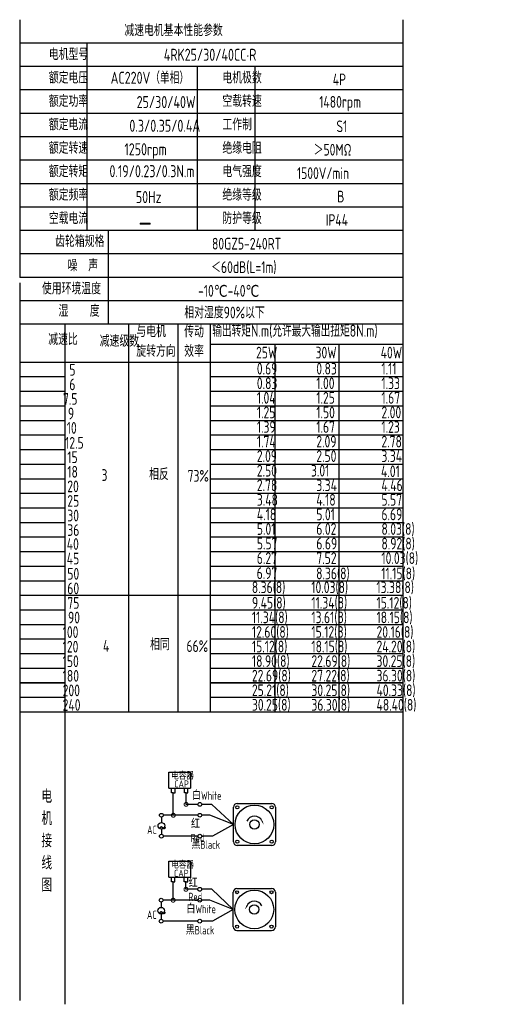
# Model space of a CAD drawing. Header units: inches. Extents: x -739 to 4096, y 9 to 1581.
# Tile 15 of 36: x 1565 to 1841, y 703 to 1277. Entities that reach past the tile are written whole.
import ezdxf

# ---------------------------------------------------------------- set-up
doc = ezdxf.new("R2010")
doc.units = ezdxf.units.IN
doc.header["$LTSCALE"] = 10
doc.header["$MEASUREMENT"] = 0
for name, color, linetype in [('1轮廓实线层', 7, 'Continuous'), ('2细线层', 4, 'Continuous'), ('6文字层', 3, 'Continuous'), ('7标注层', 4, 'Continuous')]:
    doc.layers.add(name, color=color, linetype=linetype)
doc.styles.add('PC_TEXTSTYLE', font='isocp.shx', dxfattribs={"width": 0.8, "bigfont": 'HZFS.SHX'})

# ---------------------------------------------------------------- blocks, each defined once
blk = doc.blocks.new('_DotSmall')
at = {"color": 0, "linetype": 'ByBlock', "const_width": 0.5}
blk.add_lwpolyline([(-0.0625, 0, 1), (0.0625, 0, 1)], format="xyb", close=True, dxfattribs=at)

msp = doc.modelspace()

# ---------------------------------------------------------------- linework, layer by layer
at = {"layer": '1轮廓实线层'}
for p, q in [((1564.949, 1277), (1564.949, 1126.751)), ((1788.381, 1277), (1788.381, 888.369)), ((1564.949, 1123.536), (1564.949, 849.506)), ((1564.949, 888.369), (1564.949, 705.188)), ((1788.381, 888.369), (1788.381, 703))]:
    msp.add_line(p, q, dxfattribs=at)
at = {"layer": '1轮廓实线层', "color": 4}
for p, q in [((1676.274, 1087.841), (1788.381, 1087.841)), ((1713.644, 1087.841), (1713.644, 873.491)), ((1751.014, 1087.841), (1751.014, 873.491))]:
    msp.add_line(p, q, dxfattribs=at)
at = {"layer": '2细线层'}
for p, q in [((1788.381, 1263.341), (1564.949, 1263.341)), ((1604.087, 1263.341), (1604.087, 1154.069)), ((1788.381, 1249.682), (1564.949, 1249.682)), ((1668.418, 1249.682), (1668.418, 1154.069)), ((1702.109, 1249.682), (1702.109, 1154.069)), ((1788.381, 1236.023), (1564.949, 1236.023)), ((1788.381, 1222.364), (1564.949, 1222.364)), ((1788.381, 1208.705), (1564.949, 1208.705)), ((1788.381, 1195.046), (1564.949, 1195.046)), ((1788.381, 1181.387), (1564.949, 1181.387)), ((1788.381, 1167.728), (1564.949, 1167.728)), ((1788.381, 1154.069), (1564.949, 1154.069)), ((1616.504, 1154.069), (1616.504, 1099.433)), ((1788.381, 1140.41), (1564.949, 1140.41)), ((1788.381, 1126.751), (1564.949, 1126.751)), ((1788.381, 1126.751), (1564.949, 1126.751)), ((1788.381, 1113.092), (1564.949, 1113.092)), ((1788.381, 1113.092), (1564.949, 1113.092)), ((1732.326, 1099.433), (1564.949, 1099.433)), ((1788.381, 1099.433), (1564.949, 1099.433)), ((1591.494, 873.491), (1591.494, 1099.433)), ((1628.587, 873.491), (1628.587, 1099.433)), ((1657.433, 873.491), (1657.433, 1099.433)), ((1676.274, 873.491), (1676.274, 1099.433)), ((1564.949, 1077.397), (1788.381, 1077.397)), ((1564.949, 1068.901), (1591.494, 1068.901)), ((1676.274, 1068.901), (1788.381, 1068.901)), ((1564.949, 1060.405), (1591.494, 1060.405)), ((1676.274, 1060.405), (1788.381, 1060.405)), ((1564.949, 1051.908), (1591.494, 1051.908)), ((1676.274, 1051.908), (1788.381, 1051.908)), ((1564.949, 1043.412), (1591.494, 1043.412)), ((1676.274, 1043.412), (1788.381, 1043.412)), ((1564.949, 1034.916), (1591.494, 1034.916)), ((1676.274, 1034.916), (1788.381, 1034.916)), ((1564.949, 1026.42), (1591.494, 1026.42)), ((1676.274, 1026.42), (1788.381, 1026.42)), ((1564.949, 1017.924), (1591.494, 1017.924)), ((1676.274, 1017.924), (1788.381, 1017.924)), ((1564.949, 1009.428), (1591.494, 1009.428)), ((1676.274, 1009.428), (1788.381, 1009.428)), ((1564.949, 1000.932), (1591.494, 1000.932)), ((1676.274, 1000.932), (1788.381, 1000.932)), ((1564.949, 992.436), (1591.494, 992.436)), ((1676.274, 992.436), (1788.381, 992.436)), ((1564.949, 983.94), (1591.494, 983.94)), ((1676.274, 983.94), (1788.381, 983.94)), ((1564.949, 975.444), (1591.494, 975.444)), ((1676.274, 975.444), (1788.381, 975.444)), ((1564.949, 966.948), (1591.494, 966.948)), ((1676.274, 966.948), (1788.381, 966.948)), ((1564.949, 958.451), (1591.494, 958.451)), ((1676.274, 958.451), (1788.381, 958.451)), ((1564.949, 949.955), (1591.494, 949.955)), ((1676.274, 949.955), (1788.381, 949.955)), ((1564.949, 941.459), (1676.274, 941.459)), ((1676.274, 941.459), (1788.381, 941.459)), ((1564.949, 932.963), (1591.494, 932.963)), ((1676.274, 932.963), (1788.381, 932.963)), ((1564.949, 924.467), (1591.494, 924.467)), ((1676.274, 924.467), (1788.381, 924.467)), ((1564.949, 915.971), (1591.494, 915.971)), ((1676.274, 915.971), (1788.381, 915.971)), ((1564.949, 907.475), (1591.494, 907.475)), ((1676.274, 907.475), (1788.381, 907.475)), ((1564.949, 898.979), (1591.494, 898.979)), ((1676.274, 898.979), (1788.381, 898.979)), ((1591.494, 890.483), (1564.949, 890.483)), ((1564.949, 890.483), (1591.494, 890.483)), ((1788.381, 890.483), (1676.274, 890.483)), ((1676.274, 890.483), (1788.381, 890.483)), ((1564.949, 881.987), (1591.494, 881.987)), ((1676.274, 881.987), (1788.381, 881.987)), ((1564.949, 873.491), (1676.274, 873.491)), ((1591.494, 703), (1591.494, 873.491)), ((1676.274, 873.491), (1788.381, 873.491)), ((1652.007, 829.099), (1652.007, 838.385)), ((1652.007, 838.385), (1664.644, 838.385)), ((1664.644, 838.385), (1664.644, 829.099)), ((1652.007, 829.099), (1664.593, 829.099)), ((1653.488, 826.32), (1653.488, 829.099)), ((1655.529, 826.32), (1655.529, 829.099)), ((1660.972, 826.326), (1660.972, 829.105)), ((1663.013, 826.326), (1663.013, 829.105)), ((1654.538, 826.32), (1653.488, 826.32)), ((1654.509, 826.32), (1655.559, 826.32)), ((1654.538, 813.227), (1654.538, 826.32)), ((1662.022, 826.326), (1660.972, 826.326)), ((1661.992, 826.326), (1663.042, 826.326)), ((1662.022, 819.574), (1662.022, 826.353)), ((1668.932, 819.574), (1662.022, 819.574)), ((1677.045, 819.574), (1671.119, 819.574)), ((1689.592, 807.836), (1677.045, 819.574)), ((1668.937, 813.227), (1654.538, 813.227)), ((1689.592, 807.836), (1677.425, 801.001)), ((1668.932, 801.001), (1648.698, 801.001)), ((1677.425, 801.001), (1671.119, 801.001)), ((1651.934, 777.195), (1651.934, 786.481)), ((1651.934, 786.481), (1664.571, 786.481)), ((1664.571, 786.481), (1664.571, 777.195)), ((1651.934, 777.195), (1664.52, 777.195)), ((1653.415, 774.416), (1653.415, 777.195)), ((1655.456, 774.416), (1655.456, 777.195)), ((1660.899, 774.422), (1660.899, 777.201)), ((1662.94, 774.422), (1662.94, 777.201)), ((1654.465, 774.416), (1653.415, 774.416)), ((1654.436, 763.693), (1654.436, 774.416)), ((1654.436, 774.416), (1655.486, 774.416)), ((1661.949, 774.422), (1660.899, 774.422)), ((1661.919, 774.422), (1662.969, 774.422)), ((1661.919, 770.04), (1661.919, 774.416)), ((1668.829, 770.04), (1661.919, 770.04)), ((1676.943, 770.04), (1671.016, 770.04)), ((1689.49, 758.302), (1676.943, 770.04)), ((1668.834, 763.693), (1654.436, 763.693)), ((1689.49, 758.302), (1677.323, 751.468)), ((1668.829, 751.468), (1648.596, 751.468)), ((1677.323, 751.468), (1671.016, 751.468)), ((1691.672, 746.028), (1711.856, 746.028))]:
    msp.add_line(p, q, dxfattribs=at)
at = {"layer": '2细线层', "color": 4}
for p, q in [((1689.592, 797.744), (1689.592, 817.928)), ((1691.774, 820.11), (1711.958, 820.11)), ((1714.14, 817.928), (1714.14, 797.744)), ((1711.958, 795.562), (1691.774, 795.562)), ((1692.668, 795.562), (1691.774, 795.562)), ((1691.672, 770.576), (1711.856, 770.576)), ((1689.49, 748.21), (1689.49, 768.394)), ((1714.038, 768.394), (1714.038, 748.21))]:
    msp.add_line(p, q, dxfattribs=at)
at = {"layer": '2细线层'}
for points in [[(1706.244, 809.877, 0, 0, 0), (1706.244, 809.877, 0.818, 0, 0), (1707.223, 807.776, 0, 0, 0)], [(1697.386, 760.343, 0, 0, 0), (1697.386, 760.343, 0.818, 0, 0), (1696.407, 758.243, 0, 0, 0)]]:
    msp.add_lwpolyline(points, format="xyseb", dxfattribs=at)
for centre in [(1670.025, 819.574), (1647.557, 813.227), (1670.03, 813.227), (1647.575, 801.001), (1670.025, 801.001), (1669.923, 770.04), (1647.455, 763.693), (1669.928, 763.693), (1647.473, 751.468), (1669.923, 751.468)]:
    msp.add_circle(centre, 1.094, dxfattribs=at)
at = {"layer": '2细线层', "color": 4}
for centre, radius in [((1701.866, 807.836), 11.296), ((1691.837, 817.865), 0.886), ((1711.895, 817.865), 0.886), ((1701.866, 807.836), 2.728), ((1691.837, 797.807), 0.886), ((1711.895, 797.807), 0.886), ((1701.764, 758.302), 11.296), ((1691.735, 768.331), 0.886), ((1711.793, 768.331), 0.886), ((1701.764, 758.302), 2.728), ((1691.735, 748.273), 0.886), ((1711.793, 748.273), 0.886)]:
    msp.add_circle(centre, radius, dxfattribs=at)
for centre, start, end in [((1691.774, 817.928), 90, 180), ((1711.958, 817.928), 0, 90), ((1691.774, 797.744), 180, 270), ((1711.958, 797.744), 270, 0), ((1691.672, 768.394), 90, 180), ((1711.856, 768.394), 0, 90), ((1691.672, 748.21), 180, 270), ((1711.856, 748.21), 270, 0)]:
    msp.add_arc(centre, 2.182, start, end, dxfattribs=at)
at = {"layer": '2细线层'}
for centre in [(1701.866, 807.836), (1701.764, 758.302)]:
    msp.add_arc(centre, 4.83, 25, 156.223514, dxfattribs=at)
at = {"layer": '7标注层'}
for p, q in [((1647.569, 812.134), (1647.571, 809.038)), ((1654.538, 813.227), (1648.651, 813.227)), ((1675.923, 813.227), (1671.124, 813.227)), ((1689.592, 807.836), (1675.923, 813.227)), ((1647.573, 805.19), (1647.575, 802.095)), ((1654.436, 763.693), (1648.548, 763.693)), ((1675.82, 763.693), (1671.021, 763.693)), ((1689.49, 758.302), (1675.82, 763.693)), ((1647.466, 762.6), (1647.468, 759.504)), ((1647.471, 755.657), (1647.473, 752.561))]:
    msp.add_line(p, q, dxfattribs=at)
for centre in [(1647.572, 807.114), (1647.469, 757.58)]:
    msp.add_circle(centre, 1.924, dxfattribs=at)

# ---------------------------------------------------------------- block references
at = {"layer": '2细线层'}
for p, xscale, yscale, zscale, rotation in [((1662.022, 819.574), 4.608324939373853, 4.608324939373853, 4.608324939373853, 0.0552960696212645), ((1654.538, 813.227), 4.608324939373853, 4.608324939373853, 4.608324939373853, 0.0552960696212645), ((1661.919, 770.04), 4.608324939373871, 4.608324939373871, 4.608324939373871, 0.05529606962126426), ((1654.436, 763.693), 4.608324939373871, 4.608324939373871, 4.608324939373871, 0.05529606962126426)]:
    msp.add_blockref('_DotSmall', p, dxfattribs=dict(at, xscale=xscale, yscale=yscale, zscale=zscale, rotation=rotation))

# ---------------------------------------------------------------- texts
at = {"layer": '6文字层', "style": 'PC_TEXTSTYLE'}
for s, insert, char_height, width, attachment_point in [('{\\C3;减速电机基本性能参数}', (1625.985, 1274.242), 6.82948, 79.68493, 1), ('{\\C3;         电机型号 }', (1553.849, 1260.287), 6.82948, 79.68493, 1), ('\\pi10.421;{\\C3;      4RK25/30/40CC·R}', (1619.254, 1260.071), 7.04396, 97.70874, 1), ('{\\C3;         额定电压}', (1553.849, 1246.628), 6.82948, 79.68493, 1), ('{\\C3;       AC220V（单相）}', (1595.453, 1246.658), 7.04396, 82.18743, 1), ('{\\C3;         电机极数}', (1655.047, 1246.628), 6.82948, 79.68493, 1), ('{\\C3;         4P}', (1719.411, 1245.579), 6.82948, 79.68493, 1), ('{\\C3;         额定功率}', (1553.849, 1232.969), 6.82948, 79.68493, 1), ('{\\C3;              25/30/40W}', (1588.069, 1232.497), 7.04396, 82.18743, 1), ('{\\C3;         空载转速}', (1655.047, 1232.969), 6.82948, 79.68493, 1), ('{\\C3;          1480rpm}', (1708.394, 1232.513), 6.82948, 79.68493, 1), ('{\\C3;         额定电流}', (1553.849, 1219.31), 6.82948, 79.68493, 1), ('{\\C3;              0.3/0.35/0.4A}', (1583.818, 1218.68), 7.04396, 82.18743, 1), ('{\\C3;         工作制}', (1655.047, 1219.31), 6.82948, 79.68493, 1), ('{\\C3;           S1}', (1715.295, 1218.261), 6.82948, 79.68493, 1), ('{\\C3;         额定转速}', (1553.849, 1205.651), 6.82948, 79.68493, 1), ('{\\C3;         绝缘电阻}', (1655.047, 1205.651), 6.82948, 79.68493, 1), ('{\\C3;       1250rpm}', (1603.501, 1204.972), 7.04396, 82.18743, 1), ('{\\C3;       ＞50MΩ}', (1714.523, 1204.603), 6.82948, 79.68493, 1), ('{\\C3;         额定转矩}', (1553.849, 1191.992), 6.82948, 79.68493, 1), ('{\\C3;       0.19/0.23/0.3N.m}', (1594.754, 1192.197), 7.04396, 82.18743, 1), ('{\\C3;         电气强度}', (1655.047, 1191.992), 6.82948, 79.68493, 1), ('{\\C3;  1500V/min}', (1720.391, 1190.944), 6.82948, 79.68493, 1), ('{\\C3;         额定频率}', (1553.849, 1178.333), 6.82948, 79.68493, 1), ('{\\C3;        50Hz}', (1606.913, 1177.106), 7.04396, 82.18743, 1), ('{\\C3;         绝缘等级}', (1655.047, 1178.333), 6.82948, 79.68493, 1), ('{\\C3;          B}', (1718.896, 1177.285), 6.82948, 79.68493, 1), ('{\\C3;         空载电流}', (1553.849, 1164.674), 6.82948, 79.68493, 1), ('{\\C3;         防护等级}', (1655.047, 1164.674), 6.82948, 79.68493, 1), ('{\\C3;         IP44}', (1715.295, 1163.626), 6.82948, 79.68493, 1), ('{\\C3;        \\H1.6708x;—}', (1609.31, 1164.981), 6.82948, 79.68493, 1), ('{\\C3;              齿轮箱规格}', (1541.94, 1151.259), 6.82948, 79.68493, 1), ('{\\C3;             80GZ5-240RT}', (1636.494, 1149.833), 6.82948, 79.68493, 1), ('{\\C3;              噪  声}', (1549.225, 1137.176), 6.82948, 79.68493, 1), ('{\\C3;              ＜60dB(L=1m)}', (1632.9, 1136.132), 6.82948, 79.68493, 1), ('{\\C3;       使用环境温度}', (1556.09, 1123.697), 6.82948, 79.68493, 1), ('{\\C3;       -10℃-40℃}', (1647.12, 1122.339), 6.82948, 79.68493, 1), ('{\\C3;           湿    度}', (1553.218, 1110.689), 6.82948, 79.68493, 1), ('{\\C3;      相对湿度90%以下}', (1642.232, 1109.716), 6.82948, 79.68493, 1), ('{\\C3;与电机\\P旋转方向}', (1632.967, 1098.69), 6.8295, 79.68493, 1), ('{\\C3;传动\\P效率}', (1660.92, 1098.619), 6.8295, 79.68493, 1), ('{\\C3;输出转矩N.m(允许最大输出扭矩8N.m)}', (1677.266, 1099.184), 7.04396, 122.53347, 1), ('{\\C3;              减速比}', (1537.877, 1094.128), 6.82948, 79.68493, 1), ('{\\C3;              减速级数}', (1567.901, 1093.138), 6.82948, 79.68493, 1), ('{\\C3;                25W}', (1652.823, 1086.345), 6.82948, 79.68493, 1), ('{\\C3;                30W}', (1687.502, 1086.345), 6.82948, 79.68493, 1), ('{\\C3;                40W}', (1725.478, 1086.345), 6.82948, 79.68493, 1), ('{\\C3;                   5}', (1534.568, 1076.323), 6.82948, 79.68493, 1), ('{\\C3;                0.69}', (1653.268, 1076.964), 6.82948, 79.68493, 1), ('{\\C3;                0.83}', (1687.947, 1076.964), 6.82948, 79.68493, 1), ('{\\C3;                1.11}', (1725.923, 1076.964), 6.82948, 79.68493, 1), ('{\\C3;                   6}', (1534.568, 1067.827), 6.82948, 79.68493, 1), ('{\\C3;                0.83}', (1653.268, 1068.468), 6.82948, 79.68493, 1), ('{\\C3;                1.00}', (1687.947, 1068.468), 6.82948, 79.68493, 1), ('{\\C3;                1.33}', (1725.923, 1068.468), 6.82948, 79.68493, 1), ('{\\C3;                  7.5}', (1533.969, 1059.331), 6.82948, 79.68493, 1), ('{\\C3;                1.04}', (1653.268, 1059.972), 6.82948, 79.68493, 1), ('{\\C3;                1.25}', (1687.947, 1059.972), 6.82948, 79.68493, 1), ('{\\C3;                1.67}', (1725.923, 1059.972), 6.82948, 79.68493, 1), ('{\\C3;                  9}', (1536.846, 1050.835), 6.82948, 79.68493, 1), ('{\\C3;                1.25}', (1653.268, 1051.476), 6.82948, 79.68493, 1), ('{\\C3;                1.50}', (1687.947, 1051.476), 6.82948, 79.68493, 1), ('{\\C3;                2.00}', (1725.923, 1051.476), 6.82948, 79.68493, 1), ('{\\C3;                   10}', (1533.049, 1042.442), 6.82948, 79.68493, 1), ('{\\C3;                1.39}', (1653.268, 1042.98), 6.82948, 79.68493, 1), ('{\\C3;                1.67}', (1687.947, 1042.98), 6.82948, 79.68493, 1), ('{\\C3;                1.23}', (1725.923, 1042.98), 6.82948, 79.68493, 1), ('{\\C3;                   12.5}', (1532.099, 1033.737), 6.82948, 79.68493, 1), ('{\\C3;                1.74}', (1653.268, 1034.484), 6.82948, 79.68493, 1), ('{\\C3;                2.09}', (1687.947, 1034.484), 6.82948, 79.68493, 1), ('{\\C3;                2.78}', (1725.923, 1034.484), 6.82948, 79.68493, 1), ('{\\C3;                   15}', (1533.37, 1025.347), 6.82948, 79.68493, 1), ('{\\C3;                2.09}', (1653.268, 1025.988), 6.82948, 79.68493, 1), ('{\\C3;                2.50}', (1687.947, 1025.988), 6.82948, 79.68493, 1), ('{\\C3;                3.34}', (1725.923, 1025.988), 6.82948, 79.68493, 1), ('{\\C3;                   18}', (1533.37, 1016.851), 6.82948, 79.68493, 1), ('{\\C3;     相反}', (1624.791, 1015.432), 6.82948, 79.68493, 1), ('{\\C3;                2.50}', (1653.268, 1017.492), 6.82948, 79.68493, 1), ('{\\C3;               3.01}', (1687.947, 1017.492), 6.82948, 79.68493, 1), ('{\\C3;               4.01}', (1728.801, 1017.147), 6.82948, 79.68493, 1), ('{\\C3;     3}', (1597.055, 1014.948), 6.82948, 79.68493, 1), ('{\\C3;  73%}', (1656.622, 1014.48), 6.82948, 79.68493, 1), ('{\\C3;                   20}', (1533.37, 1008.355), 6.82948, 79.68493, 1), ('{\\C3;                2.78}', (1653.268, 1008.996), 6.82948, 79.68493, 1), ('{\\C3;                3.34}', (1687.947, 1008.996), 6.82948, 79.68493, 1), ('{\\C3;                4.46}', (1725.923, 1008.996), 6.82948, 79.68493, 1), ('{\\C3;                   25}', (1533.37, 999.859), 6.82948, 79.68493, 1), ('{\\C3;                3.48}', (1653.268, 1000.499), 6.82948, 79.68493, 1), ('{\\C3;                4.18}', (1687.947, 1000.499), 6.82948, 79.68493, 1), ('{\\C3;                5.57}', (1725.923, 1000.499), 6.82948, 79.68493, 1), ('{\\C3;                   30}', (1533.37, 991.363), 6.82948, 79.68493, 1), ('{\\C3;                4.18}', (1653.268, 992.003), 6.82948, 79.68493, 1), ('{\\C3;                5.01}', (1687.947, 992.003), 6.82948, 79.68493, 1), ('{\\C3;                6.69}', (1725.923, 992.003), 6.82948, 79.68493, 1), ('{\\C3;                   36}', (1533.37, 982.866), 6.82948, 79.68493, 1), ('{\\C3;                5.01}', (1653.268, 983.507), 6.82948, 79.68493, 1), ('{\\C3;                6.02}', (1687.947, 983.507), 6.82948, 79.68493, 1), ('{\\C3;                8.03(8)}', (1725.923, 983.507), 6.82948, 79.68493, 1), ('{\\C3;                8.92(8)}', (1725.923, 975.011), 6.82948, 79.68493, 1), ('{\\C3;                   40}', (1533.057, 974.749), 6.82948, 79.68493, 1), ('{\\C3;                5.57}', (1653.268, 975.011), 6.82948, 79.68493, 1), ('{\\C3;                6.69}', (1687.947, 975.011), 6.82948, 79.68493, 1), ('{\\C3;                   45}', (1533.057, 966.253), 6.82948, 79.68493, 1), ('{\\C3;                6.27}', (1653.268, 966.515), 6.82948, 79.68493, 1), ('{\\C3;                7.52}', (1687.947, 966.515), 6.82948, 79.68493, 1), ('{\\C3;                10.03(8)}', (1725.923, 966.515), 6.82948, 79.68493, 1), ('{\\C3;                   50}', (1533.37, 957.378), 6.82948, 79.68493, 1), ('{\\C3;                6.97}', (1653.19, 957.758), 6.82948, 79.68493, 1), ('{\\C3;               8.36(8)}', (1690.975, 957.585), 6.82948, 79.68493, 1), ('{\\C3;               11.15(8)}', (1728.952, 957.585), 6.82948, 79.68493, 1), ('{\\C3;                   60}', (1533.37, 948.882), 6.82948, 79.68493, 1), ('{\\C3;                8.36(8)}', (1650.356, 949.523), 6.82948, 79.68493, 1), ('{\\C3;                10.03(8)}', (1685.035, 949.523), 6.82948, 79.68493, 1), ('{\\C3;                13.38(8)}', (1723.011, 949.523), 6.82948, 79.68493, 1), ('{\\C3;                   75}', (1533.37, 940.386), 6.82948, 79.68493, 1), ('{\\C3;                9.45(8)}', (1650.404, 940.476), 6.82948, 79.68493, 1), ('{\\C3;                11.34(8)}', (1685.083, 940.476), 6.82948, 79.68493, 1), ('{\\C3;                15.12(8)}', (1723.059, 940.476), 6.82948, 79.68493, 1), ('{\\C3;                   90}', (1533.791, 931.89), 6.82948, 79.68493, 1), ('{\\C3;                11.34(8)}', (1650.404, 931.979), 6.82948, 79.68493, 1), ('{\\C3;                13.61(8)}', (1685.083, 931.979), 6.82948, 79.68493, 1), ('{\\C3;                18.15(8)}', (1723.059, 931.979), 6.82948, 79.68493, 1), ('{\\C3;                12.60(8)}', (1650.402, 923.483), 6.82948, 79.68493, 1), ('{\\C3;                15.12(8)}', (1685.081, 923.483), 6.82948, 79.68493, 1), ('{\\C3;                20.16(8)}', (1723.058, 923.483), 6.82948, 79.68493, 1), ('{\\C3;                  100}', (1533.791, 923.394), 6.82948, 79.68493, 1), ('{\\C3;                  120}', (1533.791, 914.898), 6.82948, 79.68493, 1), ('{\\C3;     4}', (1597.907, 915.361), 6.82948, 79.68493, 1), ('{\\C3;     相同}', (1625.364, 916.274), 6.82948, 79.68493, 1), ('{\\C3;   66%}', (1652.845, 915.215), 6.82948, 79.68493, 1), ('{\\C3;                15.12(8)}', (1650.402, 914.987), 6.82948, 79.68493, 1), ('{\\C3;                18.15(8)}', (1685.081, 914.987), 6.82948, 79.68493, 1), ('{\\C3;                24.20(8)}', (1723.058, 914.987), 6.82948, 79.68493, 1), ('{\\C3;                18.90(8)}', (1650.402, 906.491), 6.82948, 79.68493, 1), ('{\\C3;                22.69(8)}', (1685.081, 906.491), 6.82948, 79.68493, 1), ('{\\C3;                30.25(8)}', (1723.058, 906.491), 6.82948, 79.68493, 1), ('{\\C3;                  150}', (1533.791, 906.402), 6.82948, 79.68493, 1), ('{\\C3;                  180}', (1533.791, 897.905), 6.82948, 79.68493, 1), ('{\\C3;                22.69(8)}', (1650.402, 897.995), 6.82948, 79.68493, 1), ('{\\C3;                27.22(8)}', (1685.081, 897.995), 6.82948, 79.68493, 1), ('{\\C3;                36.30(8)}', (1723.058, 897.995), 6.82948, 79.68493, 1), ('{\\C3;                25.21(8)}', (1650.402, 889.499), 6.82948, 79.68493, 1), ('{\\C3;                30.25(8)}', (1685.081, 889.499), 6.82948, 79.68493, 1), ('{\\C3;                40.33(8)}', (1723.058, 889.499), 6.82948, 79.68493, 1), ('{\\C3;                  200}', (1533.791, 889.409), 6.82948, 79.68493, 1), ('{\\C3;                  240}', (1533.791, 880.913), 6.82948, 79.68493, 1), ('{\\C3;                30.25(8)}', (1650.402, 881.003), 6.82948, 79.68493, 1), ('{\\C3;                36.30(8)}', (1685.081, 881.003), 6.82948, 79.68493, 1), ('{\\C3;                48.40(8)}', (1723.058, 881.003), 6.82948, 79.68493, 1), ('\\pi0.53358;电容器', (1652.776, 838.193), 4.0922, 22.00288, 1), ('\\pi2.7793;CAP', (1652.318, 833.498), 4.0922, 12.5861, 1), ('{\\C3;     电\\P     机\\P     接\\P     线\\P     图}', (1571.882, 828.133), 7.76078, 152.88902, 2), ('白White', (1665.456, 827.109), 4.8615, 16.75138, 1), ('\\pi0.16814;红Red', (1664.709, 810.491), 4.86153, 12.43353, 1), ('\\pi1.845;AC', (1637.434, 807.149), 4.86153, 8.74608, 1), ('\\pi0.099965;~', (1645.834, 810.606), 9.83109, 3.34588, 1), ('黑Black', (1665.109, 798.535), 4.8615, 17.42562, 1), ('\\pi0.53358;电容器', (1652.825, 786.267), 4.0922, 18.93636, 1), ('\\pi2.7793;CAP', (1652.177, 781.413), 4.0922, 12.5861, 1), ('\\pi0.16814;红Red', (1663.332, 776.145), 4.86153, 12.43353, 1), ('\\pi1.845;AC', (1637.332, 757.616), 4.86153, 8.74608, 1), ('白White', (1662.207, 760.964), 4.8615, 18.82882, 1), ('\\pi0.099965;~', (1645.732, 761.073), 9.83109, 3.34588, 1), ('黑Black', (1661.789, 748.63), 4.8615, 18.26035, 1)]:
    msp.add_mtext(s, dxfattribs=dict(at, insert=insert, char_height=char_height, width=width, attachment_point=attachment_point))

doc.saveas('drawing.dxf')
